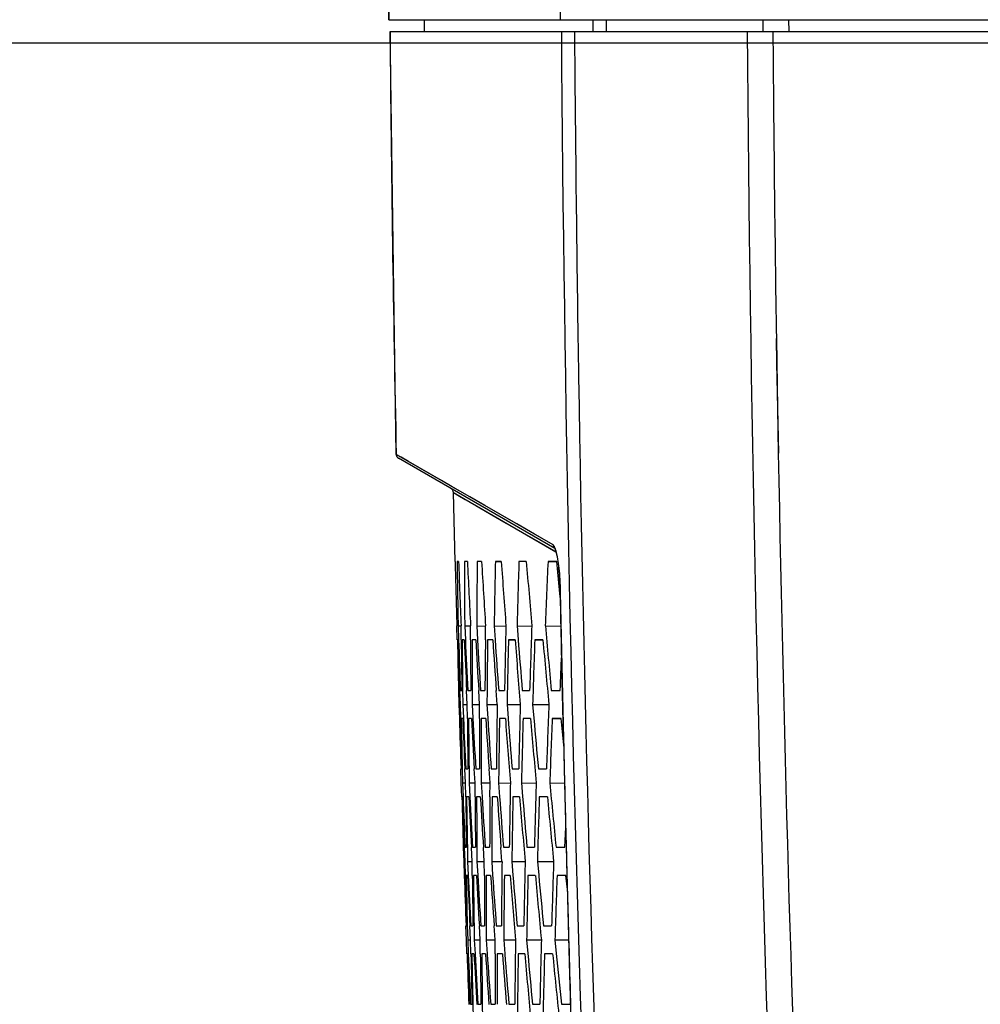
# Model space of a CAD drawing. Header units: millimetres. Extents: x 0 to 420, y 0 to 297.
# Tile 70 of 82: x 254 to 266, y 209 to 221. Entities that reach past the tile are written whole.
import ezdxf

# ---------------------------------------------------------------- set-up
doc = ezdxf.new("R2010")
doc.units = ezdxf.units.MM
doc.header["$LTSCALE"] = 23.1
doc.linetypes.add('DASHED', pattern=[0.2, 0.1, -0.1])
doc.layers.get('0').update_dxf_attribs({"linetype": 'CONTINUOUS'})
doc.layers.add('DIM_PILOTEES', color=7, linetype='CONTINUOUS')
doc.styles.get("Standard").update_dxf_attribs({"font": 'txt', "width": 0.7})
doc.styles.add('TEXTSTYLE_4', font='txt')
doc.dimstyles.new('DIMSTYLE_3', dxfattribs={"dimtxt": 2.5, "dimasz": 3.5, "dimexe": 2, "dimexo": 0, "dimtad": 1, "dimdec": 1, "dimlfac": 3.333333, "dimdsep": 46, "dimtxsty": 'Standard', "dimblk": '_FILLED', "dimblk1": '_FILLED', "dimblk2": '_FILLED', "dimcen": 0.09, "dimazin": 2, "dimtp": 0.5, "dimtm": 0.5, "dimtfac": 1, "dimtdec": 1, "dimtofl": 0, "dimtmove": 0, "dimatfit": 3, "dimldrblk": '_FILLED', "dimfxl": 0, "dimtolj": 1, "dimarcsym": 0})
doc.dimstyles.new('DIMSTYLE_7', dxfattribs={"dimtxt": 2.5, "dimasz": 3.5, "dimexe": 2, "dimexo": 0, "dimtad": 1, "dimdec": 1, "dimlfac": 3.333333, "dimdsep": 46, "dimtxsty": 'Standard', "dimblk": '_FILLED', "dimblk1": '_FILLED', "dimblk2": '_FILLED', "dimcen": 0.09, "dimazin": 2, "dimtp": 0.5, "dimtm": 0.5, "dimtfac": 1, "dimtdec": 1, "dimtmove": 0, "dimatfit": 2, "dimldrblk": '_FILLED', "dimfxl": 0, "dimtolj": 1, "dimarcsym": 0})

# ---------------------------------------------------------------- blocks, each defined once
blk = doc.blocks.new('_FILLED')
at = {"color": 0, "linetype": 'ByBlock'}
blk.add_solid([(0, 0), (-1, 0.1429), (-1, -0.1429)], dxfattribs=at)
blk = doc.blocks.new('*D8')
at = {"layer": 'DIM_PILOTEES', "color": 2, "linetype": 'Continuous'}
for p, q in [((258.263, 221.257), (258.263, 273.069)), ((323.907, 221.257), (323.907, 273.069)), ((258.263, 271.069), (291.085, 271.069)), ((323.907, 271.069), (291.085, 271.069))]:
    blk.add_line(p, q, dxfattribs=at)
at = {"layer": 'DIM_PILOTEES', "color": 2, "linetype": 'Continuous', "xscale": 3.5, "yscale": 3.5, "zscale": 3.5, "rotation": 180}
blk.add_blockref('_FILLED', (258.263, 271.069), dxfattribs=at)
at = {"layer": 'DIM_PILOTEES', "color": 2, "linetype": 'Continuous', "xscale": 3.5, "yscale": 3.5, "zscale": 3.5}
blk.add_blockref('_FILLED', (323.907, 271.069), dxfattribs=at)
at = {"layer": 'DIM_PILOTEES', "color": 2, "linetype": 'Continuous', "insert": (291.085, 274.194), "char_height": 2.5, "width": 13.125, "attachment_point": 2, "line_spacing_factor": 0.9}
blk.add_mtext('{\\ftxt;\\W0.0001;\\H0.0001;\\~}{\\ftxt;\\W3.5;\\H2.5; }{\\ftxt;\\W0.0001;\\H0.0001;\\~}', dxfattribs=at)
blk = doc.blocks.new('*D12')
at = {"layer": 'DIM_PILOTEES', "color": 2, "linetype": 'Continuous'}
for p, q in [((291.085, 220.958), (348.772, 268.03)), ((328.439, 251.439), (291.085, 220.958)), ((253.731, 190.478), (291.085, 220.958))]:
    blk.add_line(p, q, dxfattribs=at)
at = {"layer": 'DIM_PILOTEES', "color": 2, "linetype": 'Continuous', "xscale": 3.5, "yscale": 3.5, "zscale": 3.5}
for p, rotation in [((328.439, 251.439), 39.2136501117), ((253.731, 190.478), 219.2136501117)]:
    blk.add_blockref('_FILLED', p, dxfattribs=dict(at, rotation=rotation))
at = {"layer": 'DIM_PILOTEES', "color": 2, "linetype": 'Continuous', "insert": (337.573, 262.925), "char_height": 2.5, "width": 17.85714, "attachment_point": 1, "rotation": 39.2137, "line_spacing_factor": 0.9, "style": 'TEXTSTYLE_4'}
blk.add_mtext('{\\ftxt;\\W0.0001;\\H0.0001;\\~}{\\ftxt;\\W1.3333333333;\\H2.5; }{\\ftxt;\\W0.0001;\\H0.0001;\\~}{\\ftxt;\\W0.0001;\\H0.0001;\\~}{\\ftxt;\\W3.4285714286;\\H2.5; }{\\ftxt;\\W0.0001;\\H0.0001;\\~}', dxfattribs=at)
blk = doc.blocks.new('*D14')
at = {"layer": 'DIM_PILOTEES', "color": 2, "linetype": 'Continuous'}
for p, q in [((291.085, 220.958), (236.883, 220.958)), ((238.883, 220.958), (238.883, 170.802)), ((238.883, 120.646), (238.883, 170.802)), ((307.678, 120.646), (236.883, 120.646))]:
    blk.add_line(p, q, dxfattribs=at)
at = {"layer": 'DIM_PILOTEES', "color": 2, "linetype": 'Continuous', "xscale": 3.5, "yscale": 3.5, "zscale": 3.5}
for p, rotation in [((238.883, 220.958), 90), ((238.883, 120.646), 270)]:
    blk.add_blockref('_FILLED', p, dxfattribs=dict(at, rotation=rotation))
at = {"layer": 'DIM_PILOTEES', "color": 2, "linetype": 'Continuous', "insert": (235.758, 163.276), "char_height": 2.5, "width": 13.39286, "attachment_point": 2, "rotation": 90, "line_spacing_factor": 0.9}
blk.add_mtext('{\\ftxt;\\W0.0001;\\H0.0001;\\~}{\\ftxt;\\W3.5714285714;\\H2.5; }{\\ftxt;\\W0.0001;\\H0.0001;\\~}', dxfattribs=at)

msp = doc.modelspace()

# ---------------------------------------------------------------- linework, layer by layer
at = {"color": 7, "linetype": 'Continuous'}
for p, q in [((258.2633, 221.2584), (276.9251, 221.2584)), ((260.8799, 221.1084), (260.8796, 221.2584)), ((260.8798, 221.1084), (260.8796, 221.2584)), ((261.0482, 221.1084), (261.0479, 221.2584)), ((261.0481, 221.1084), (261.0479, 221.2584)), ((263.0507, 221.2584), (263.051, 221.1084)), ((263.0507, 221.2584), (263.0509, 221.1084)), ((263.3806, 221.2584), (263.3808, 221.1084)), ((263.3806, 221.2584), (263.3808, 221.1084)), ((258.3581, 215.6944), (258.2786, 221.1084)), ((258.2787, 221.1084), (276.9251, 221.1084)), ((263.2227, 217.1778), (263.2263, 216.8608)), ((263.2232, 217.1778), (263.2328, 216.5776)), ((263.2263, 216.8608), (263.2502, 215.7093)), ((263.2328, 216.5776), (263.2479, 215.7092)), ((258.3581, 215.6944), (258.3581, 215.6944)), ((260.3647, 214.5362), (258.3581, 215.6944)), ((258.4204, 215.6573), (258.3581, 215.6944)), ((258.5135, 215.6047), (258.4204, 215.6573)), ((260.3882, 214.489), (258.3881, 215.6437)), ((258.937, 215.3603), (258.5135, 215.6047)), ((259.0755, 215.2803), (258.937, 215.3603)), ((259.2994, 215.1512), (259.0755, 215.2803)), ((259.1113, 214.3244), (259.091, 215.2045)), ((259.091, 215.2045), (260.4005, 214.4483)), ((260.2654, 214.5262), (260.404, 214.4462)), ((259.1119, 214.3244), (259.1113, 214.3244)), ((259.1559, 214.3244), (259.137, 214.3244)), ((259.2688, 214.3244), (259.231, 214.3244)), ((259.4508, 214.3244), (259.3942, 214.3244)), ((259.6267, 214.3244), (259.7021, 214.323)), ((259.7022, 214.3244), (259.6267, 214.3244)), ((260.0231, 214.3244), (259.9288, 214.3244)), ((260.3009, 214.3244), (260.4141, 214.3223)), ((260.4141, 214.3244), (260.3009, 214.3244)), ((260.4532, 213.9116), (260.4141, 214.3244)), ((260.46, 213.8404), (260.4532, 213.9116)), ((260.4588, 213.8976), (260.4595, 213.8973)), ((259.1387, 213.3192), (259.1345, 213.4988)), ((259.1501, 213.4988), (259.1563, 213.3197)), ((259.1501, 213.4988), (259.1563, 213.3197)), ((259.1501, 213.4988), (259.1878, 213.4981)), ((259.19, 213.3194), (259.1878, 213.4988)), ((259.19, 213.3194), (259.1878, 213.4988)), ((259.2347, 213.4988), (259.2429, 213.3202)), ((259.2347, 213.4988), (259.2429, 213.3202)), ((259.2347, 213.4988), (259.3102, 213.4974)), ((259.3102, 213.3195), (259.3102, 213.4988)), ((259.3884, 213.4988), (259.3986, 213.3208)), ((259.3884, 213.4988), (259.5016, 213.4967)), ((259.4996, 213.3198), (259.5016, 213.4988)), ((259.4996, 213.3198), (259.5016, 213.4988)), ((259.6114, 213.4988), (259.6236, 213.3216)), ((259.6114, 213.4988), (259.6236, 213.3216)), ((259.6114, 213.4988), (259.7623, 213.496)), ((259.904, 213.4988), (259.9181, 213.3226)), ((259.904, 213.4988), (259.9181, 213.3226)), ((259.904, 213.4988), (260.0926, 213.4953)), ((260.2666, 213.4988), (260.4677, 213.4951)), ((259.1506, 213.3195), (259.1412, 213.3195)), ((259.229, 213.3195), (259.2007, 213.3195)), ((259.3765, 213.3195), (259.3293, 213.3195)), ((259.5932, 213.3195), (259.5271, 213.3195)), ((259.7944, 213.3195), (259.8793, 213.3181)), ((259.8793, 213.3195), (259.7944, 213.3195)), ((260.1314, 213.3195), (260.2352, 213.3178)), ((260.2352, 213.3195), (260.1314, 213.3195)), ((259.1564, 212.6727), (259.1609, 212.494)), ((259.1564, 212.6727), (259.1609, 212.494)), ((259.1798, 212.494), (259.1732, 212.6731)), ((259.1798, 212.494), (259.1732, 212.6731)), ((259.1798, 212.6733), (259.1986, 212.6733)), ((259.2085, 212.6734), (259.211, 212.494)), ((259.2085, 212.6734), (259.211, 212.494)), ((259.2676, 212.494), (259.259, 212.6726)), ((259.2676, 212.494), (259.259, 212.6726)), ((259.2738, 212.6733), (259.3115, 212.6733)), ((259.3297, 212.6733), (259.3301, 212.494)), ((259.3297, 212.6733), (259.3301, 212.494)), ((259.4245, 212.494), (259.4139, 212.6719)), ((259.4245, 212.494), (259.4139, 212.6719)), ((259.4369, 212.6733), (259.4935, 212.6733)), ((259.5201, 212.673), (259.5184, 212.494)), ((259.5201, 212.673), (259.5184, 212.494)), ((259.6505, 212.494), (259.638, 212.6711)), ((259.6505, 212.494), (259.638, 212.6711)), ((259.6693, 212.6733), (259.7448, 212.6733)), ((259.9712, 212.6733), (260.0656, 212.6733)), ((260.3432, 212.6733), (260.4564, 212.6733)), ((259.1609, 212.494), (259.1665, 212.3133)), ((259.1609, 212.494), (259.1798, 212.4937)), ((259.1833, 212.3141), (259.1798, 212.494)), ((259.1833, 212.3141), (259.1798, 212.494)), ((259.211, 212.494), (259.2186, 212.3151)), ((259.211, 212.494), (259.2186, 212.3151)), ((259.211, 212.494), (259.2676, 212.4931)), ((259.2691, 212.3145), (259.2676, 212.494)), ((259.3301, 212.494), (259.3397, 212.3156)), ((259.3301, 212.494), (259.3397, 212.3156)), ((259.3301, 212.494), (259.4244, 212.4925)), ((259.4239, 212.3147), (259.4245, 212.494)), ((259.4239, 212.3147), (259.4245, 212.494)), ((259.5184, 212.494), (259.53, 212.3164)), ((259.5184, 212.494), (259.53, 212.3164)), ((259.5184, 212.494), (259.6505, 212.4919)), ((259.7762, 212.494), (259.7898, 212.3173)), ((259.7762, 212.494), (259.7898, 212.3173)), ((259.7762, 212.494), (259.946, 212.4912)), ((260.1038, 212.494), (260.1192, 212.3185)), ((260.1038, 212.494), (260.1192, 212.3185)), ((260.1038, 212.494), (260.3113, 212.4906)), ((259.2088, 212.3146), (259.1899, 212.3146)), ((259.3217, 212.3146), (259.284, 212.3146)), ((259.5038, 212.3146), (259.4472, 212.3146)), ((259.7552, 212.3146), (259.6797, 212.3146)), ((260.0762, 212.3146), (259.9818, 212.3146)), ((260.354, 212.3146), (260.4672, 212.3131)), ((260.4672, 212.3146), (260.354, 212.3146)), ((260.5014, 211.9704), (260.4672, 212.3146)), ((259.1912, 211.4892), (259.1853, 211.6685)), ((259.1912, 211.4892), (259.1853, 211.6685)), ((259.1877, 211.6685), (259.1972, 211.6685)), ((259.2029, 211.6687), (259.2068, 211.4892)), ((259.2029, 211.6687), (259.2068, 211.4892)), ((259.2446, 211.4892), (259.2366, 211.6681)), ((259.2472, 211.6685), (259.2756, 211.6685)), ((259.2896, 211.6687), (259.2914, 211.4892)), ((259.2896, 211.6687), (259.2914, 211.4892)), ((259.3669, 211.4892), (259.3569, 211.6675)), ((259.3669, 211.4892), (259.3569, 211.6675)), ((259.3758, 211.6685), (259.423, 211.6685)), ((259.4453, 211.6685), (259.4451, 211.4892)), ((259.4453, 211.6685), (259.4451, 211.4892)), ((259.5584, 211.4892), (259.5464, 211.6667)), ((259.5584, 211.4892), (259.5464, 211.6667)), ((259.5735, 211.6685), (259.6396, 211.6685)), ((259.6704, 211.6681), (259.6682, 211.4892)), ((259.8407, 211.6685), (259.9256, 211.6685)), ((260.1776, 211.6685), (260.2814, 211.6685)), ((259.1962, 211.3094), (259.1912, 211.4892)), ((259.1962, 211.3094), (259.1912, 211.4892)), ((259.2068, 211.4892), (259.2138, 211.31)), ((259.2068, 211.4892), (259.2138, 211.31)), ((259.2068, 211.4892), (259.2446, 211.4887)), ((259.2475, 211.3091), (259.2446, 211.4892)), ((259.2914, 211.4892), (259.3005, 211.3105)), ((259.2914, 211.4892), (259.3669, 211.4882)), ((259.3678, 211.3097), (259.3669, 211.4892)), ((259.3678, 211.3097), (259.3669, 211.4892)), ((259.4451, 211.4892), (259.4562, 211.3112)), ((259.4451, 211.4892), (259.5584, 211.4876)), ((259.5572, 211.31), (259.5584, 211.4892)), ((259.5572, 211.31), (259.5584, 211.4892)), ((259.6682, 211.4892), (259.6812, 211.312)), ((259.6682, 211.4892), (259.8191, 211.4871)), ((259.9608, 211.4892), (259.9757, 211.3131)), ((259.9608, 211.4892), (259.9757, 211.3131)), ((259.9608, 211.4892), (260.1495, 211.4866)), ((260.3234, 211.4892), (260.5121, 211.4866)), ((259.2081, 211.3098), (259.1987, 211.3098)), ((259.2866, 211.3098), (259.2582, 211.3098)), ((259.434, 211.3098), (259.3869, 211.3098)), ((259.6508, 211.3098), (259.5847, 211.3098)), ((259.937, 211.3098), (259.852, 211.3098)), ((260.293, 211.3098), (260.1891, 211.3098)), ((260.517, 210.6638), (260.5271, 210.9227)), ((260.517, 210.6638), (260.5271, 210.9227)), ((259.2169, 210.6631), (259.2222, 210.4844)), ((259.2169, 210.6631), (259.2222, 210.4844)), ((259.2411, 210.4844), (259.2337, 210.6635)), ((259.2411, 210.4844), (259.2337, 210.6635)), ((259.2403, 210.6638), (259.2592, 210.6638)), ((259.269, 210.664), (259.2723, 210.4844)), ((259.269, 210.664), (259.2723, 210.4844)), ((259.3289, 210.4844), (259.3195, 210.663)), ((259.3289, 210.4844), (259.3195, 210.663)), ((259.3343, 210.6638), (259.372, 210.6638)), ((259.3902, 210.6639), (259.3915, 210.4844)), ((259.3902, 210.6639), (259.3915, 210.4844)), ((259.4858, 210.4844), (259.4744, 210.6623)), ((259.4974, 210.6638), (259.554, 210.6638)), ((259.5806, 210.6637), (259.5798, 210.4844)), ((259.7119, 210.4844), (259.6986, 210.6614)), ((259.7119, 210.4844), (259.6986, 210.6614)), ((259.7298, 210.6638), (259.8053, 210.6638)), ((260.0318, 210.6638), (260.1262, 210.6638)), ((260.4038, 210.6638), (260.517, 210.6638)), ((259.2222, 210.4844), (259.2287, 210.3034)), ((259.2222, 210.4844), (259.2287, 210.3034)), ((259.2222, 210.4844), (259.2411, 210.4842)), ((259.2455, 210.3043), (259.2411, 210.4844)), ((259.2723, 210.4844), (259.2724, 210.4817)), ((259.2723, 210.4844), (259.3289, 210.4838)), ((259.2724, 210.4817), (259.2808, 210.3054)), ((259.2724, 210.4817), (259.2808, 210.3054)), ((259.3313, 210.3047), (259.3289, 210.4844)), ((259.3313, 210.3047), (259.3289, 210.4844)), ((259.3915, 210.4844), (259.4019, 210.306)), ((259.3915, 210.4844), (259.4019, 210.306)), ((259.3915, 210.4844), (259.4858, 210.4833)), ((259.4861, 210.3049), (259.4858, 210.4844)), ((259.4861, 210.3049), (259.4858, 210.4844)), ((259.5798, 210.4844), (259.5922, 210.3068)), ((259.5798, 210.4844), (259.5922, 210.3068)), ((259.5798, 210.4844), (259.7119, 210.4829)), ((259.8376, 210.4844), (259.852, 210.3077)), ((259.8376, 210.4844), (259.852, 210.3077)), ((259.8376, 210.4844), (260.0075, 210.4824)), ((260.1652, 210.4844), (260.1815, 210.3089)), ((260.1652, 210.4844), (260.1815, 210.3089)), ((260.1652, 210.4844), (260.3728, 210.482)), ((259.271, 210.3049), (259.2521, 210.3049)), ((259.3839, 210.3049), (259.3462, 210.3049)), ((259.566, 210.3049), (259.5094, 210.3049)), ((259.8175, 210.3049), (259.7419, 210.3049)), ((260.1385, 210.3049), (260.0441, 210.3049)), ((260.5296, 210.3049), (260.4164, 210.3049)), ((260.5482, 210.1251), (260.5296, 210.3049)), ((260.5483, 210.1251), (260.5296, 210.3049)), ((259.2572, 209.4796), (259.2504, 209.659)), ((259.2529, 209.659), (259.2623, 209.659)), ((259.268, 209.6592), (259.2728, 209.4796)), ((259.268, 209.6592), (259.2728, 209.4796)), ((259.3105, 209.4796), (259.3017, 209.6585)), ((259.3105, 209.4796), (259.3017, 209.6585)), ((259.3124, 209.659), (259.3407, 209.659)), ((259.3547, 209.6593), (259.3574, 209.4796)), ((259.3547, 209.6593), (259.3574, 209.4796)), ((259.4329, 209.4796), (259.4221, 209.6579)), ((259.4329, 209.4796), (259.4221, 209.6579)), ((259.4409, 209.659), (259.4881, 209.659)), ((259.5105, 209.6591), (259.5111, 209.4796)), ((259.6244, 209.4796), (259.6116, 209.6571)), ((259.6244, 209.4796), (259.6116, 209.6571)), ((259.6387, 209.659), (259.7047, 209.659)), ((259.7356, 209.6588), (259.7342, 209.4796)), ((259.9059, 209.659), (259.9908, 209.659)), ((260.2428, 209.659), (260.3466, 209.659)), ((259.263, 209.2997), (259.2572, 209.4796)), ((259.263, 209.2997), (259.2572, 209.4796)), ((259.2728, 209.4796), (259.2806, 209.3003)), ((259.2728, 209.4796), (259.2806, 209.3003)), ((259.2728, 209.4796), (259.3105, 209.4793)), ((259.3143, 209.2992), (259.3105, 209.4796)), ((259.3143, 209.2992), (259.3105, 209.4796)), ((259.3574, 209.4796), (259.3673, 209.3008)), ((259.3574, 209.4796), (259.3673, 209.3008)), ((259.3574, 209.4796), (259.4329, 209.4789)), ((259.4346, 209.2999), (259.4329, 209.4796)), ((259.4346, 209.2999), (259.4329, 209.4796)), ((259.5111, 209.4796), (259.523, 209.3015)), ((259.5111, 209.4796), (259.523, 209.3015)), ((259.5111, 209.4796), (259.6244, 209.4786)), ((259.624, 209.3001), (259.6244, 209.4796)), ((259.624, 209.3001), (259.6244, 209.4796)), ((259.7342, 209.4796), (259.748, 209.3024)), ((259.7342, 209.4796), (259.748, 209.3024)), ((259.7342, 209.4796), (259.8852, 209.4782)), ((260.0269, 209.4796), (260.0426, 209.3035)), ((260.0269, 209.4796), (260.0426, 209.3035)), ((260.0269, 209.4796), (260.2156, 209.4778)), ((260.3896, 209.4796), (260.4071, 209.3048)), ((260.3896, 209.4796), (260.5654, 209.4779)), ((259.2749, 209.3), (259.2655, 209.3)), ((259.3534, 209.3), (259.325, 209.3)), ((259.5009, 209.3), (259.4537, 209.3)), ((259.7177, 209.3), (259.6516, 209.3)), ((260.0039, 209.3), (259.9189, 209.3)), ((260.36, 209.3), (260.2561, 209.3)), ((259.31, 208.6543), (259.3289, 208.6543)), ((259.3388, 208.6545), (259.3429, 208.4748)), ((259.4041, 208.6543), (259.4418, 208.6543)), ((259.46, 208.6545), (259.4621, 208.4748)), ((259.5672, 208.6543), (259.6238, 208.6543)), ((259.7996, 208.6543), (259.8751, 208.6543)), ((260.1017, 208.6543), (260.1961, 208.6543)), ((260.4737, 208.6543), (260.587, 208.6543)), ((260.587, 208.6543), (260.588, 208.686))]:
    msp.add_line(p, q, dxfattribs=at)
for points in [[(258.3581, 215.6944), (258.3588, 215.6864), (258.3614, 215.676), (258.3658, 215.6663), (258.3718, 215.6575), (258.3793, 215.6499), (258.3881, 215.6437)], [(259.0986, 215.2001), (259.1474, 215.1718), (259.2407, 215.1181), (259.3774, 215.0388), (259.554, 214.9372), (259.7654, 214.8148), (260.0051, 214.6767), (260.2654, 214.5262)], [(260.3647, 214.5362), (260.1261, 214.6739), (259.9014, 214.8036), (259.6933, 214.9241), (259.4943, 215.0386), (259.2994, 215.1512)], [(260.3868, 214.4913), (260.3867, 214.4914), (260.3877, 214.4898)], [(260.3877, 214.4898), (260.3902, 214.4851), (260.3936, 214.4777), (260.3974, 214.4675)], [(260.3974, 214.4675), (260.4016, 214.4548), (260.406, 214.4395)], [(260.406, 214.4395), (260.4104, 214.4218), (260.4148, 214.4017), (260.4192, 214.3793), (260.4236, 214.3547), (260.4278, 214.3279), (260.4318, 214.2991), (260.4356, 214.2685), (260.4392, 214.2361), (260.4426, 214.2021), (260.4457, 214.1666), (260.4485, 214.1298), (260.451, 214.0919), (260.4532, 214.053), (260.4551, 214.0132), (260.4567, 213.9727), (260.458, 213.9316)], [(260.458, 213.9316), (260.5121, 211.4844), (260.5774, 209.0297), (260.6535, 206.5779), (260.7407, 204.1293), (260.8388, 201.6841), (260.9456, 199.2905)]]:
    msp.add_lwpolyline(points, dxfattribs=at)
at = {"color": 7, "linetype": 'DASHED'}
msp.add_arc((291.0851, 220.9584), 48.212, 287.07976, 252.92024, dxfattribs=at)
at = {"color": 7, "linetype": 'Continuous'}
for centre, radius, start, end in [((696.2351, 221.8284), 437.9723, 175.815131, 180.074568), ((696.2351, 221.8284), 437.9722, 175.815131, 180.074568), ((765.288, 221.8395), 504.8299, 176.371427, 180.06595), ((696.2351, 221.8284), 437.5188, 180.074645, 180.094301), ((696.2351, 221.8284), 437.5187, 180.074645, 180.094066), ((696.2351, 224.8284), 437.9722, 180.486658, 181.195001), ((763.5351, 224.7544), 503.0766, 180.415255, 183.632821), ((766.8518, 224.8263), 506.2255, 180.420808, 180.879166), ((762.0515, 224.8009), 499.216, 180.423801, 183.666299), ((763.0037, 224.8266), 499.839, 180.426218, 180.876804), ((763.2375, 224.7302), 502.6102, 180.874525, 183.633422), ((258.4181, 215.6957), 0.06, 181.21453, 190.23074), ((258.4188, 215.6958), 0.0606, 190.21471, 194.3684), ((258.4183, 215.6957), 0.0602, 194.36327, 200.09324), ((258.4177, 215.6955), 0.0596, 200.10574, 204.5415), ((258.418, 215.6956), 0.0599, 204.54364, 214.85586), ((258.4179, 215.6955), 0.0597, 214.8559, 220.07726), ((258.4181, 215.6957), 0.06, 220.09179, 225.60276), ((760.484, 224.771), 497.3187, 181.044065, 183.676848), ((258.4185, 215.6961), 0.0606, 225.59797, 230.00365), ((258.4182, 215.6957), 0.06, 229.98604, 239.96386), ((259.0311, 215.2032), 0.06, 1.26118, 60), ((260.425, 214.5368), 0.0603, 180.62643, 200.08256), ((260.423, 214.5358), 0.058, 232.11838, 239.97538), ((498.2802, 220.4458), 239.2466, 181.466142, 181.663923), ((498.077, 217.7068), 238.964, 180.811021, 181.008988), ((498.7398, 223.1932), 239.748, 182.11998, 182.317422), ((498.13, 214.9698), 238.8998, 180.15479, 180.352786), ((499.4567, 225.9554), 240.4693, 182.772369, 182.969319), ((498.4395, 212.2283), 239.0545, 179.497617, 179.695489), ((500.4327, 228.739), 241.4126, 183.423142, 183.619446), ((499.0071, 209.4759), 239.4295, 178.839676, 179.037267), ((501.6705, 231.5506), 242.5808, 184.072133, 184.26764), ((499.8347, 206.706), 240.0268, 178.181139, 178.378293), ((503.1735, 234.3969), 243.9774, 184.71918, 184.913741), ((500.9252, 203.9118), 240.8496, 177.522178, 177.718739), ((499.1604, 207.9778), 239.4617, 178.678879, 178.876444), ((500.0358, 205.2057), 240.0863, 178.020486, 178.217599), ((504.6178, 235.7634), 245.3635, 185.206259, 185.399857), ((498.1458, 218.6199), 239.0634, 181.27043, 181.425488), ((498.4891, 221.3634), 239.4737, 181.92493, 182.079693), ((498.6637, 221.694), 239.6538, 182.002514, 182.157159), ((498.0879, 216.2103), 238.9155, 180.693307, 180.848262), ((498.0585, 215.8818), 238.8716, 180.614616, 180.769597), ((499.0893, 224.119), 240.1033, 182.577947, 182.732487), ((499.337, 224.4538), 240.3521, 182.655029, 182.809405), ((498.1842, 213.4736), 238.874, 180.036952, 180.191948), ((498.2276, 213.143), 238.8984, 179.957659, 180.112634), ((499.9477, 226.893), 240.9539, 183.229315, 183.383555), ((500.2692, 227.2343), 241.2721, 183.305929, 183.45996), ((498.5371, 210.7316), 239.0515, 179.379658, 179.534619), ((498.6539, 210.3967), 239.1447, 179.299729, 179.454624), ((501.0666, 229.692), 242.0278, 183.878867, 184.032734), ((501.4629, 230.042), 242.4166, 183.955048, 184.10866), ((499.3245, 207.637), 239.5975, 178.640997, 178.83845), ((502.4739, 232.5248), 243.3537, 184.526446, 184.721439), ((502.9215, 232.8837), 243.7895, 184.602223, 184.755343), ((500.2665, 204.8568), 240.2842, 177.981639, 178.178591), ((504.1279, 235.3948), 244.8896, 185.171882, 185.365841), ((498.7766, 208.8997), 239.1531, 179.138843, 179.336624), ((499.5051, 206.1381), 239.6433, 178.480205, 178.677624), ((500.495, 203.3553), 240.3574, 177.821021, 178.017923), ((498.446, 219.8654), 239.3986, 181.807756, 181.962153), ((498.1416, 217.123), 239.0067, 181.152885, 181.307684), ((498.0653, 216.7943), 238.9174, 181.074341, 181.229288), ((498.7852, 222.2859), 239.7838, 182.3833, 182.537941), ((499.0069, 222.6191), 240.0096, 182.460572, 182.615065), ((498.0933, 214.3856), 238.8332, 180.49685, 180.651826), ((498.0897, 214.0559), 238.812, 180.417758, 180.572744), ((499.5308, 225.052), 240.5466, 183.035338, 183.189712), ((499.826, 225.3907), 240.8414, 183.112073, 183.266253), ((498.3013, 211.6467), 238.8783, 179.839764, 179.99475), ((498.3707, 211.3138), 238.9256, 179.759999, 179.914948), ((500.5357, 227.8403), 241.5315, 183.685527, 183.839559), ((500.9052, 228.1867), 241.8963, 183.761759, 183.915551), ((498.9096, 208.5617), 239.2593, 179.101237, 179.256074), ((501.8255, 230.6592), 242.7644, 184.333709, 184.52911), ((502.2476, 231.0137), 243.1776, 184.409467, 184.562797), ((499.6916, 205.7933), 239.7985, 178.44164, 178.63893), ((503.362, 233.5126), 244.2075, 184.979712, 185.17414), ((503.857, 233.8787), 244.6895, 185.055036, 185.207832), ((500.7489, 203.0014), 240.5753, 177.781389, 177.978113), ((806.8498, 224.7689), 546.4984, 181.335422, 181.450233), ((499.0574, 207.0641), 239.2792, 178.940336, 179.13801), ((499.8996, 204.2934), 239.858, 178.280862, 178.478111), ((504.8469, 234.8863), 245.6403, 185.465669, 185.659108), ((498.1536, 217.7083), 239.0405, 181.533856, 181.68892), ((498.53, 220.4549), 239.4965, 182.188357, 182.343085), ((498.7259, 220.787), 239.6995, 182.265883, 182.420479), ((498.0841, 215.2978), 238.8699, 180.956767, 181.111583), ((498.0334, 214.9683), 238.8032, 180.877807, 181.032778), ((499.1632, 223.2144), 240.1719, 182.841141, 182.995634), ((499.4322, 223.5509), 240.4435, 182.918059, 183.072373), ((498.1473, 212.5597), 238.7828, 180.299936, 180.454919), ((498.1695, 212.2282), 238.7844, 180.220379, 180.375357), ((500.0548, 225.9932), 241.0683, 183.492043, 183.646225), ((500.3976, 226.3365), 241.4095, 183.568387, 183.722345), ((498.4672, 209.8173), 238.9147, 179.642044, 179.797005), ((498.5627, 209.4818), 238.985, 179.561744, 179.716654), ((501.2069, 228.7981), 242.1884, 184.140897, 184.294693), ((501.6247, 229.1502), 242.6002, 184.216703, 184.37023), ((499.2001, 206.7227), 239.3921, 178.902072, 179.099648), ((502.6478, 231.6377), 243.5606, 184.787548, 184.98242), ((503.1168, 231.9988), 244.0195, 184.862845, 185.015868), ((500.109, 203.9441), 240.0329, 178.241541, 178.438642), ((504.3353, 234.5153), 245.1432, 185.431825, 185.625638), ((806.2105, 224.7527), 545.8589, 181.450231, 181.571812), ((498.6923, 207.9849), 238.9934, 179.40077, 179.598646), ((499.3877, 205.2242), 239.4379, 178.741167, 178.938709), ((500.3443, 202.4432), 240.1061, 178.080785, 178.277836), ((498.4937, 218.9567), 239.4215, 182.071276, 182.225579), ((498.1563, 216.2114), 238.9839, 181.416366, 181.571111), ((498.0587, 215.8814), 238.8717, 181.337698, 181.492627), ((498.8447, 221.3794), 239.8295, 182.646659, 182.801256), ((499.0877, 221.7143), 240.0782, 182.723821, 182.878256), ((498.0751, 213.472), 238.7648, 180.760064, 180.91502), ((498.0501, 213.1412), 238.7208, 180.680761, 180.835741), ((499.6234, 224.1501), 240.6381, 183.298347, 183.452666), ((499.9399, 224.4907), 240.9559, 183.374866, 183.528976), ((498.25, 210.732), 238.7643, 180.102498, 180.257475), ((498.2981, 210.3983), 238.7887, 180.022415, 180.17737), ((500.6616, 226.9439), 241.669, 183.947954, 184.101918), ((501.0524, 227.2924), 242.0569, 184.023864, 184.177575), ((498.804, 207.6463), 239.0768, 179.36283, 179.517685), ((501.9847, 229.7693), 242.9482, 184.595323, 184.790616), ((502.4282, 230.1261), 243.3845, 184.670655, 184.823891), ((499.5529, 204.8788), 239.5702, 178.702175, 178.899602), ((503.5547, 232.6301), 244.4378, 185.240282, 185.434577), ((504.0713, 232.9986), 244.9429, 185.315076, 185.467767), ((500.5769, 202.0888), 240.301, 178.040633, 178.23752), ((805.4074, 224.7305), 545.0555, 181.571804, 181.724334), ((498.9586, 206.1489), 239.0966, 179.201827, 179.399611), ((499.7677, 203.3794), 239.6297, 178.541272, 178.738656), ((498.1656, 216.7966), 239.0177, 181.797322, 181.952386), ((498.575, 219.5465), 239.5193, 182.451824, 182.606513), ((498.7922, 219.8803), 239.7452, 182.529294, 182.683836), ((498.0844, 214.3849), 238.8242, 181.220187, 181.374942), ((498.0124, 214.0541), 238.7347, 181.141037, 181.295993), ((499.2413, 222.3103), 240.2405, 183.104375, 183.258816), ((499.5317, 222.6488), 240.5351, 183.181131, 183.335379), ((498.1147, 211.6451), 238.6916, 180.562961, 180.717927), ((498.1155, 211.3126), 238.6703, 180.483138, 180.638114), ((500.1661, 225.0944), 241.1829, 183.754811, 183.908928), ((500.5303, 225.4397), 241.547, 183.830887, 183.984767), ((498.4015, 208.902), 238.7778, 179.904471, 180.059427), ((498.4757, 208.5656), 238.8253, 179.823798, 179.978717), ((501.3515, 227.9053), 242.3491, 184.402966, 184.556687), ((501.7907, 228.2598), 242.784, 184.4784, 184.631837), ((499.0801, 205.8068), 239.1866, 179.163184, 179.360883), ((502.8258, 230.7521), 243.7676, 185.048689, 185.243441), ((503.3164, 231.1157), 244.2497, 185.123509, 185.27643), ((499.9557, 203.0295), 239.7816, 178.501478, 178.698729), ((504.547, 233.6379), 245.3969, 185.691808, 185.885476), ((505.1116, 234.0145), 245.9488, 185.766058, 185.91839)]:
    msp.add_arc(centre, radius, start, end, dxfattribs=at)
for points in [[(260.3728, 214.5291), (260.3705, 214.5319), (260.3678, 214.5344), (260.3647, 214.5362)], [(260.3874, 214.4901), (260.3789, 214.4967), (260.372, 214.506), (260.3683, 214.5161)], [(260.4786, 212.9777), (260.472, 213.2842), (260.4656, 213.5907), (260.4595, 213.8973)], [(260.4564, 212.6733), (260.4628, 212.8226), (260.4693, 212.972), (260.4759, 213.1213)], [(260.4998, 212.0325), (260.4924, 212.3476), (260.4854, 212.6626), (260.4786, 212.9777)]]:
    msp.add_open_spline(points, degree=3, dxfattribs=at)
for points, knots in [([(260.395, 214.4853), (260.3933, 214.4901), (260.3875, 214.5054), (260.3802, 214.5206), (260.3728, 214.5291)], [0, 0, 0, 0, 0.3117418, 1, 1, 1, 1]), ([(260.4097, 214.4332), (260.4086, 214.4381), (260.4043, 214.4556), (260.3993, 214.473), (260.395, 214.4853)], [0, 0, 0, 0, 0.2775298, 1, 1, 1, 1]), ([(260.4595, 213.8973), (260.4575, 213.997), (260.4509, 214.1409), (260.4313, 214.3194), (260.4179, 214.3983), (260.4097, 214.4332)], [0, 0, 0, 0, 0.5552889, 0.8006192, 1, 1, 1, 1])]:
    msp.add_open_spline(points, degree=3, knots=knots, dxfattribs=at)

# ---------------------------------------------------------------- dimensions: what is measured, and where the dimension line sits
at = {"layer": 'DIM_PILOTEES', "color": 2, "linetype": 'Continuous'}
dim = msp.add_diameter_dim_2p(p1=(328.4395, 251.4387), p2=(253.7307, 190.4781), text='{\\ftxt;\\W0.0001;\\H0.0001;\\~}{\\ftxt;\\W1.3333333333;\\H2.5; }{\\ftxt;\\W0.0001;\\H0.0001;\\~}{\\ftxt;\\W0.0001;\\H0.0001;\\~}{\\ftxt;\\W3.4285714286;\\H2.5; }{\\ftxt;\\W0.0001;\\H0.0001;\\~}', dimstyle='DIMSTYLE_7', override={"dimpost": '<>'}, dxfattribs=at)
dim.commit()
dim.dimension.update_dxf_attribs({"geometry": '*D12', "text_midpoint": (341.7363, 263.0952), "dimtype": 163})
dim = msp.add_linear_dim(base=(323.907, 271.0693), p1=(258.2633, 221.2574), p2=(323.907, 221.2574), text='{\\ftxt;\\W0.0001;\\H0.0001;\\~}{\\ftxt;\\W3.5;\\H2.5; }{\\ftxt;\\W0.0001;\\H0.0001;\\~}', dimstyle='DIMSTYLE_3', dxfattribs=at)
dim.commit()
dim.dimension.update_dxf_attribs({"geometry": '*D8', "text_midpoint": (290.728, 271.0693), "dimtype": 160})
dim = msp.add_linear_dim(base=(238.8826, 220.9584), p1=(307.6783, 120.6462), p2=(291.0851, 220.9584), angle=90, text='{\\ftxt;\\W0.0001;\\H0.0001;\\~}{\\ftxt;\\W3.5714285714;\\H2.5; }{\\ftxt;\\W0.0001;\\H0.0001;\\~}', dimstyle='DIMSTYLE_3', dxfattribs=at)
dim.commit()
dim.dimension.update_dxf_attribs({"geometry": '*D14', "text_midpoint": (238.8826, 162.9186), "dimtype": 160})

doc.saveas('drawing.dxf')
